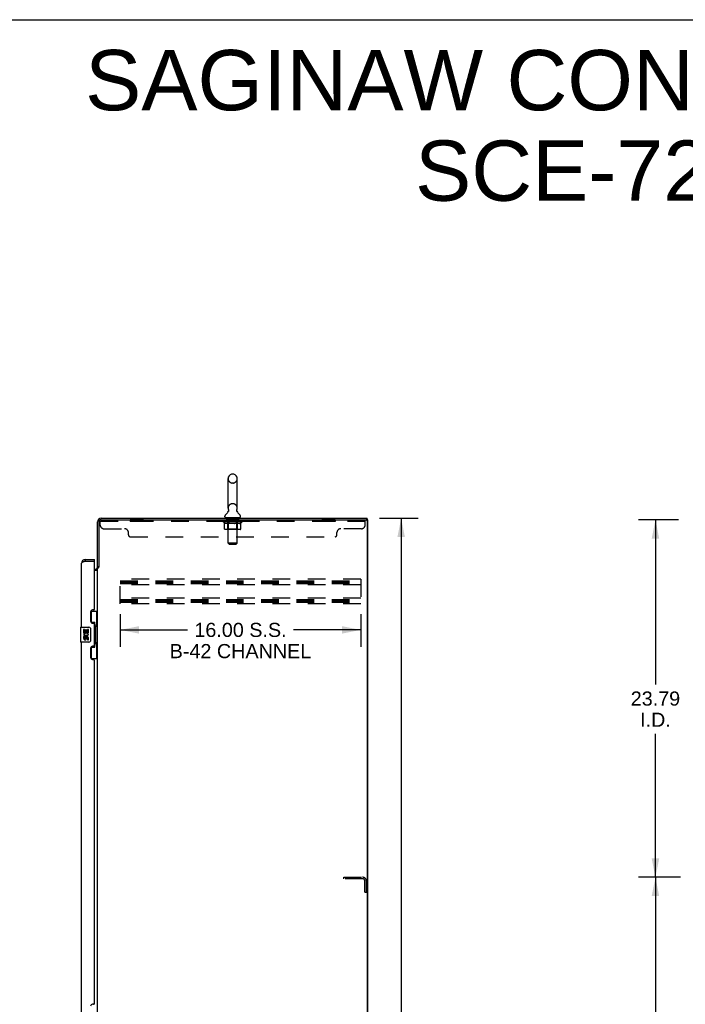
# Model space of a CAD drawing. Header units: inches. Extents: x 0 to 213, y 0 to 138.
# Tile 15 of 16: x 105 to 150, y 72 to 138. Entities that reach past the tile are written whole.
import ezdxf

# ---------------------------------------------------------------- set-up
doc = ezdxf.new("R2010")
doc.units = ezdxf.units.IN
doc.header["$LTSCALE"] = 11.73
doc.header["$MEASUREMENT"] = 0
doc.linetypes.add('HIDDEN', pattern=[0.2, 0.1, -0.1])
doc.layers.get('0').update_dxf_attribs({"linetype": 'CONTINUOUS'})
for name, color, linetype in [('02___PRT_ALL_AXES', 7, 'CONTINUOUS'), ('DEFAULT_2', 8, 'HIDDEN'), ('DIMENSIONS', 7, 'CONTINUOUS')]:
    doc.layers.add(name, color=color, linetype=linetype)
doc.styles.get("Standard").update_dxf_attribs({"font": 'arial.ttf'})
doc.dimstyles.new('DIMSTYLE_1', dxfattribs={"dimtxt": 0.940909, "dimasz": 1.254545, "dimexe": 0.09, "dimexo": 0.07, "dimgap": 0.0375, "dimtad": 0, "dimtih": 1, "dimtoh": 1, "dimzin": 4, "dimdsep": 46, "dimtxsty": 'Standard', "dimblk": '_FILLED', "dimblk1": '_FILLED', "dimblk2": '_FILLED', "dimcen": 0.09, "dimazin": 1, "dimtfac": 1, "dimtdec": 3, "dimtofl": 0, "dimtmove": 0, "dimatfit": 3, "dimldrblk": '_FILLED', "dimfxl": 1, "dimtolj": 1, "dimtzin": 4, "dimarcsym": 0})

# ---------------------------------------------------------------- blocks, each defined once
blk = doc.blocks.new('_FILLED')
at = {"color": 0, "linetype": 'ByBlock'}
blk.add_solid([(0, 0), (-1, 0.2), (-1, -0.2)], dxfattribs=at)
blk = doc.blocks.new('*D2')
at = {"layer": 'DIMENSIONS', "color": 2, "linetype": 'Continuous'}
for p, q in [((129.368, 104.814), (131.945, 104.814)), ((130.816, 104.814), (130.816, 69.755)), ((130.816, 32.814), (130.816, 67.873)), ((129.368, 32.814), (131.945, 32.814))]:
    blk.add_line(p, q, dxfattribs=at)
at = {"layer": 'DIMENSIONS', "color": 2, "linetype": 'Continuous', "xscale": 1.2545454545, "yscale": 1.2545454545, "zscale": 1.2545454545}
for p, rotation in [((130.816, 104.814), 90), ((130.816, 32.814), 270)]:
    blk.add_blockref('_FILLED', p, dxfattribs=dict(at, rotation=rotation))
at = {"layer": 'DIMENSIONS', "color": 2, "linetype": 'Continuous', "insert": (130.816, 69.284), "char_height": 0.9409, "width": 3.28794, "attachment_point": 2, "line_spacing_factor": 0.9}
blk.add_mtext('72.00', dxfattribs=at)
blk = doc.blocks.new('*D3')
at = {"layer": 'DIMENSIONS', "color": 2, "linetype": 'Continuous'}
for p, q in [((112.125, 98.428), (112.125, 96.255)), ((128.125, 98.428), (128.125, 96.255)), ((112.125, 97.384), (116.591, 97.384)), ((128.125, 97.384), (123.66, 97.384))]:
    blk.add_line(p, q, dxfattribs=at)
at = {"layer": 'DIMENSIONS', "color": 2, "linetype": 'Continuous', "xscale": 1.2545454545, "yscale": 1.2545454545, "zscale": 1.2545454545, "rotation": 180}
blk.add_blockref('_FILLED', (112.125, 97.384), dxfattribs=at)
at = {"layer": 'DIMENSIONS', "color": 2, "linetype": 'Continuous', "xscale": 1.2545454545, "yscale": 1.2545454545, "zscale": 1.2545454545}
blk.add_blockref('_FILLED', (128.125, 97.384), dxfattribs=at)
at = {"layer": 'DIMENSIONS', "color": 2, "linetype": 'Continuous', "insert": (120.125, 97.854), "char_height": 0.94091, "width": 9.40909, "attachment_point": 2, "line_spacing_factor": 0.9}
blk.add_mtext('16.00 S.S.\\PB-42 CHANNEL', dxfattribs=at)
blk = doc.blocks.new('*D9')
at = {"layer": 'DIMENSIONS', "color": 2, "linetype": 'Continuous'}
for p, q in [((149.405, 80.918), (146.606, 80.918)), ((147.736, 80.918), (147.736, 69.859)), ((147.736, 56.918), (147.736, 67.977)), ((149.405, 56.918), (146.606, 56.918))]:
    blk.add_line(p, q, dxfattribs=at)
at = {"layer": 'DIMENSIONS', "color": 2, "linetype": 'Continuous', "xscale": 1.2545454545, "yscale": 1.2545454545, "zscale": 1.2545454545}
for p, rotation in [((147.736, 80.918), 90), ((147.736, 56.918), 270)]:
    blk.add_blockref('_FILLED', p, dxfattribs=dict(at, rotation=rotation))
at = {"layer": 'DIMENSIONS', "color": 2, "linetype": 'Continuous', "insert": (147.736, 69.388), "char_height": 0.9409, "width": 3.28794, "attachment_point": 2, "line_spacing_factor": 0.9}
blk.add_mtext('24.00', dxfattribs=at)
blk = doc.blocks.new('*D22')
at = {"color": 2, "linetype": 'Continuous'}
for p, q in [((149.259, 104.71), (146.606, 104.71)), ((147.736, 104.71), (147.736, 93.755)), ((147.736, 80.918), (147.736, 90.462)), ((149.405, 80.918), (146.606, 80.918))]:
    blk.add_line(p, q, dxfattribs=at)
at = {"color": 2, "linetype": 'Continuous', "xscale": 1.2545454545, "yscale": 1.2545454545, "zscale": 1.2545454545}
for p, rotation in [((147.736, 104.71), 90), ((147.736, 80.918), 270)]:
    blk.add_blockref('_FILLED', p, dxfattribs=dict(at, rotation=rotation))
at = {"color": 2, "linetype": 'Continuous', "insert": (147.736, 93.284), "char_height": 0.9409, "width": 3.28794, "attachment_point": 2, "line_spacing_factor": 0.9}
blk.add_mtext('23.79\\PI.D.', dxfattribs=at)

msp = doc.modelspace()

# ---------------------------------------------------------------- linework, layer by layer
at = {"color": 7, "linetype": 'Continuous'}
for p, q in [((0, 138), (213.273, 138)), ((119.648, 107.76), (119.561, 107.76)), ((119.298, 105.485), (119.298, 107.46)), ((119.91, 105.485), (119.91, 107.46)), ((119.081, 104.913), (119.081, 104.952)), ((119.313, 105.266), (119.311, 105.261)), ((120.127, 104.913), (120.127, 104.952)), ((119.104, 104.844), (119.104, 104.814)), ((120.104, 104.844), (119.104, 104.844)), ((120.104, 104.844), (120.104, 104.814)), ((128.604, 104.71), (128.49, 104.71)), ((128.552, 104.71), (128.552, 104.814)), ((128.604, 32.918), (128.604, 104.71)), ((109.793, 102.064), (109.793, 101.96)), ((110.4, 101.96), (110.38, 101.96)), ((110.4, 101.96), (110.4, 102.064)), ((110.708, 101.574), (110.604, 101.574)), ((110.164, 98.639), (110.604, 98.639)), ((110.2, 97.859), (110.2, 98.639)), ((110.565, 97.614), (110.565, 98.639)), ((110.2, 97.904), (110.427, 97.904)), ((110.427, 96.224), (110.427, 97.904)), ((110.464, 97.665), (110.464, 97.644)), ((109.486, 97.549), (109.486, 96.579)), ((109.501, 97.564), (110.041, 97.564)), ((110.141, 97.464), (110.141, 96.664)), ((110.464, 97.614), (110.464, 96.514)), ((110.587, 97.614), (110.464, 97.614)), ((110.587, 96.514), (110.587, 97.614)), ((110.041, 96.564), (109.501, 96.564)), ((110.587, 96.514), (110.464, 96.514)), ((110.464, 96.484), (110.464, 96.463)), ((110.565, 95.489), (110.565, 96.514)), ((110.2, 95.489), (110.2, 96.269)), ((110.2, 96.224), (110.427, 96.224)), ((110.164, 95.489), (110.604, 95.489))]:
    msp.add_line(p, q, dxfattribs=at)
at = {"color": 3, "linetype": 'Continuous'}
for p, q in [((110.604, 101.561), (110.604, 104.568)), ((110.708, 104.567), (110.708, 101.562)), ((110.851, 104.814), (128.552, 104.814)), ((110.851, 104.71), (128.49, 104.71)), ((128.552, 104.648), (128.552, 32.981)), ((109.546, 97.564), (109.546, 101.818)), ((109.71, 101.929), (109.693, 101.922)), ((109.721, 101.933), (109.71, 101.929)), ((109.733, 101.938), (109.721, 101.933)), ((109.745, 101.942), (109.733, 101.938)), ((109.763, 101.949), (109.745, 101.942)), ((109.793, 101.96), (109.763, 101.949)), ((109.793, 102.064), (110.4, 102.064)), ((109.793, 101.96), (110.38, 101.96)), ((110.4, 98.772), (110.4, 101.94)), ((110.4, 101.418), (110.462, 101.418)), ((110.4, 101.366), (110.564, 101.366)), ((110.604, 40.107), (110.604, 101.522)), ((110.604, 101.522), (110.679, 101.522)), ((110.15, 98.582), (110.15, 97.962)), ((110.34, 98.712), (110.28, 98.712)), ((110.28, 97.832), (110.34, 97.832)), ((110.4, 96.357), (110.4, 97.772)), ((109.546, 71.314), (109.546, 96.564)), ((110.15, 96.167), (110.15, 95.547)), ((110.34, 96.297), (110.28, 96.297)), ((110.28, 95.417), (110.34, 95.417)), ((110.4, 72.522), (110.4, 95.357)), ((110.34, 72.462), (110.28, 72.462))]:
    msp.add_line(p, q, dxfattribs=at)
at = {"color": 7, "linetype": 'Continuous'}
for points in [[(119.318, 105.377), (119.319, 105.373), (119.321, 105.369), (119.322, 105.364), (119.323, 105.359), (119.324, 105.354), (119.325, 105.349), (119.326, 105.344), (119.326, 105.339), (119.327, 105.334), (119.327, 105.329), (119.327, 105.324), (119.327, 105.319), (119.326, 105.314), (119.326, 105.309), (119.325, 105.304), (119.324, 105.299), (119.323, 105.294), (119.322, 105.289), (119.32, 105.284), (119.319, 105.28), (119.317, 105.275), (119.315, 105.27), (119.313, 105.266)], [(119.898, 105.261), (119.896, 105.266), (119.894, 105.27), (119.892, 105.275), (119.89, 105.279), (119.888, 105.284), (119.887, 105.289), (119.886, 105.294), (119.885, 105.299), (119.884, 105.304), (119.883, 105.309), (119.882, 105.314), (119.882, 105.319), (119.882, 105.324), (119.882, 105.329), (119.882, 105.334), (119.882, 105.339), (119.883, 105.344), (119.884, 105.349), (119.884, 105.354), (119.885, 105.359), (119.887, 105.364), (119.888, 105.369), (119.889, 105.373), (119.891, 105.377)], [(110.391, 97.803), (110.394, 97.807), (110.399, 97.815), (110.404, 97.823), (110.408, 97.83), (110.412, 97.837), (110.415, 97.844), (110.418, 97.85), (110.421, 97.855), (110.423, 97.86), (110.424, 97.865), (110.426, 97.869), (110.427, 97.873), (110.427, 97.877), (110.427, 97.88)], [(110.135, 97.5), (110.137, 97.495), (110.138, 97.489), (110.14, 97.483), (110.14, 97.477), (110.141, 97.47), (110.141, 97.464)], [(110.141, 96.664), (110.141, 96.658), (110.14, 96.652), (110.14, 96.645), (110.138, 96.639), (110.137, 96.634), (110.135, 96.628)], [(110.427, 96.248), (110.427, 96.251), (110.427, 96.255), (110.426, 96.259), (110.424, 96.263), (110.423, 96.268), (110.421, 96.273), (110.418, 96.279), (110.415, 96.285), (110.412, 96.291), (110.408, 96.298), (110.404, 96.305), (110.399, 96.313), (110.394, 96.321), (110.391, 96.325)]]:
    msp.add_lwpolyline(points, dxfattribs=at)
at = {"color": 3, "linetype": 'Continuous'}
for points in [[(109.693, 101.922), (109.687, 101.92), (109.682, 101.918), (109.677, 101.916), (109.671, 101.913), (109.666, 101.911), (109.661, 101.909), (109.656, 101.907), (109.651, 101.904), (109.646, 101.902), (109.641, 101.9), (109.636, 101.898), (109.632, 101.895), (109.627, 101.893), (109.623, 101.891), (109.619, 101.889), (109.614, 101.887), (109.61, 101.884), (109.606, 101.882), (109.602, 101.88), (109.598, 101.878), (109.595, 101.875), (109.591, 101.873), (109.588, 101.871), (109.585, 101.869), (109.581, 101.867), (109.578, 101.864), (109.575, 101.862), (109.573, 101.86), (109.57, 101.858), (109.567, 101.855), (109.565, 101.853), (109.563, 101.851), (109.561, 101.849), (109.559, 101.846), (109.557, 101.844), (109.555, 101.842), (109.554, 101.84), (109.552, 101.838), (109.551, 101.835), (109.55, 101.833), (109.549, 101.831), (109.548, 101.829), (109.547, 101.826), (109.547, 101.824), (109.547, 101.822), (109.546, 101.82), (109.546, 101.818)], [(110.564, 101.366), (110.564, 101.368), (110.564, 101.37), (110.565, 101.372), (110.565, 101.374), (110.566, 101.375), (110.567, 101.377), (110.568, 101.378), (110.57, 101.38), (110.571, 101.381), (110.573, 101.383), (110.575, 101.384), (110.577, 101.386), (110.579, 101.387), (110.581, 101.388), (110.584, 101.389)], [(110.584, 101.389), (110.589, 101.392), (110.591, 101.393), (110.593, 101.394), (110.595, 101.395), (110.598, 101.397), (110.599, 101.398), (110.601, 101.399), (110.602, 101.401), (110.603, 101.402), (110.604, 101.404), (110.604, 101.405), (110.604, 101.407)], [(110.679, 101.522), (110.681, 101.523), (110.683, 101.525), (110.684, 101.526), (110.686, 101.528), (110.687, 101.529), (110.689, 101.531), (110.69, 101.532), (110.691, 101.534), (110.692, 101.535), (110.693, 101.536), (110.693, 101.538), (110.694, 101.539), (110.695, 101.54)], [(110.695, 101.54), (110.697, 101.544), (110.698, 101.546), (110.699, 101.548), (110.7, 101.549), (110.701, 101.551), (110.702, 101.553), (110.703, 101.555), (110.704, 101.556), (110.705, 101.558), (110.707, 101.56), (110.708, 101.562)]]:
    msp.add_lwpolyline(points, dxfattribs=at)
at = {"color": 7, "linetype": 'Continuous'}
for centre, radius, start, end in [((119.604, 107.46), 0.306, 105.63034, 180), ((119.561, 107.616), 0.144, 90, 105.63034), ((119.648, 107.616), 0.144, 74.36966, 90), ((119.604, 107.46), 0.306, 0, 74.36966), ((119.225, 104.952), 0.144, 124.66265, 180), ((119.15, 104.913), 0.069, 180, 270), ((118.846, 105.501), 0.523, 304.66237, 336.9318), ((119.604, 105.485), 0.306, 180, 200.48713), ((120.363, 105.501), 0.523, 203.0682, 235.33763), ((119.604, 105.485), 0.306, 339.51287, 360), ((120.058, 104.913), 0.069, 270, 360), ((119.984, 104.952), 0.144, 0, 55.33735), ((109.793, 101.818), 0.142, 90, 131.36328), ((109.71, 101.674), 0.26, 87.37967, 90), ((109.501, 97.549), 0.015, 90, 180), ((110.041, 97.464), 0.1, 21.20502, 90), ((109.501, 96.579), 0.015, 180, 270), ((110.041, 96.664), 0.1, 270, 338.79459)]:
    msp.add_arc(centre, radius, start, end, dxfattribs=at)
at = {"color": 3, "linetype": 'Continuous'}
for centre, radius, start, end in [((110.851, 104.568), 0.246, 90, 180), ((110.851, 104.567), 0.143, 90, 180), ((128.49, 104.648), 0.0625, 0, 90), ((109.793, 101.818), 0.246, 90, 180), ((110.38, 101.94), 0.02, 0, 90), ((110.462, 101.561), 0.142, 270, 360), ((110.28, 98.582), 0.13, 90, 180), ((110.34, 98.772), 0.06, 270, 360), ((110.28, 97.962), 0.13, 180, 270), ((110.34, 97.772), 0.06, 0, 90), ((110.34, 96.357), 0.06, 270, 360), ((110.28, 96.167), 0.13, 90, 180), ((110.28, 95.547), 0.13, 180, 270), ((110.34, 95.357), 0.06, 0, 90), ((110.28, 72.332), 0.13, 90, 180), ((110.34, 72.522), 0.06, 270, 360)]:
    msp.add_arc(centre, radius, start, end, dxfattribs=at)
at = {"color": 7, "linetype": 'Continuous'}
for centre, start_param, end_param in [((110.36, 97.655), -1.51401, -0.699287), ((110.36, 97.655), -2.442306, -1.627583), ((110.36, 96.474), -1.51401, -0.699287), ((110.36, 96.474), -2.442306, -1.627583)]:
    msp.add_ellipse(centre, major_axis=(0, 0.18), ratio=0.579493, start_param=start_param, end_param=end_param, dxfattribs=at)
at = {"layer": '02___PRT_ALL_AXES', "color": 8, "linetype": 'HIDDEN'}
for p, q in [((112.792, 104.71), (112.792, 104.606)), ((113.667, 104.71), (112.792, 104.71)), ((113.667, 104.606), (112.792, 104.606)), ((113.667, 104.71), (113.667, 104.606)), ((119.167, 104.606), (119.167, 104.71)), ((120.042, 104.71), (119.167, 104.71)), ((120.042, 104.606), (119.167, 104.606)), ((120.042, 104.606), (120.042, 104.71)), ((125.542, 104.71), (125.542, 104.606)), ((126.417, 104.71), (125.542, 104.71)), ((126.417, 104.606), (125.542, 104.606)), ((126.417, 104.71), (126.417, 104.606))]:
    msp.add_line(p, q, dxfattribs=at)
at = {"layer": '02___PRT_ALL_AXES', "color": 7, "linetype": 'Continuous'}
for p, q in [((109.689, 97.41), (109.689, 97.179)), ((109.752, 97.41), (109.689, 97.41)), ((109.689, 97.179), (109.951, 97.179)), ((109.76, 97.144), (109.702, 97.168)), ((109.752, 97.242), (109.752, 97.41)), ((109.815, 97.242), (109.752, 97.242)), ((109.815, 97.378), (109.815, 97.242)), ((109.876, 97.378), (109.815, 97.378)), ((109.876, 97.242), (109.876, 97.378)), ((109.941, 97.242), (109.876, 97.242)), ((109.951, 97.179), (109.924, 97.16)), ((109.941, 97.41), (109.941, 97.242)), ((110.004, 97.41), (109.941, 97.41)), ((109.985, 97.179), (110.004, 97.179)), ((110.004, 97.179), (110.004, 97.41)), ((109.689, 96.949), (109.689, 96.813)), ((109.752, 96.949), (109.689, 96.949)), ((109.752, 96.813), (109.752, 96.949)), ((109.815, 96.855), (109.815, 96.813)), ((109.876, 96.792), (109.876, 96.861)), ((109.941, 96.855), (109.941, 96.718)), ((109.941, 96.718), (110.004, 96.718)), ((110.004, 96.718), (110.004, 96.855))]:
    msp.add_line(p, q, dxfattribs=at)
for centre, radius, start, end in [((109.846, 97.106), 0.157, 156.59665, 341.87913), ((109.846, 97.106), 0.0943, 156.59665, 35.11217), ((109.846, 97.106), 0.157, 25.73705, 27.8532), ((109.85, 97.106), 0.154, 341.41988, 26.19629), ((109.784, 96.813), 0.0943, 180, 248.67039), ((109.784, 96.813), 0.0943, 248.69989, 347.43379), ((109.784, 96.813), 0.0314, 180, 0.04847), ((109.909, 96.855), 0.0943, 0, 180), ((109.91, 96.85), 0.0362, 83.42855, 161.76278), ((109.909, 96.855), 0.0314, 0, 81.22946)]:
    msp.add_arc(centre, radius, start, end, dxfattribs=at)
at = {"layer": 'DEFAULT_2', "color": 8, "linetype": 'HIDDEN'}
for p, q in [((119.648, 107.16), (119.561, 107.16)), ((119.648, 105.785), (119.561, 105.785)), ((110.792, 104.365), (110.792, 104.71)), ((110.851, 104.71), (110.792, 104.71)), ((128.417, 104.606), (110.792, 104.606)), ((118.971, 104.567), (118.971, 104.607)), ((118.971, 104.607), (119.277, 104.607)), ((119.068, 104.5), (118.971, 104.567)), ((120.238, 104.567), (118.971, 104.567)), ((118.972, 104.607), (118.972, 104.612)), ((119.092, 104.611), (118.972, 104.612)), ((118.981, 104.607), (118.981, 104.614)), ((118.989, 104.604), (118.989, 104.607)), ((118.989, 104.604), (120.219, 104.604)), ((118.998, 104.604), (118.998, 104.607)), ((118.999, 104.604), (118.999, 104.607)), ((119.009, 104.607), (119.009, 104.614)), ((119.025, 104.604), (119.025, 104.607)), ((119.027, 104.604), (119.027, 104.607)), ((119.056, 104.607), (119.056, 104.614)), ((119.068, 104.093), (119.068, 104.5)), ((119.068, 104.5), (119.083, 104.489)), ((119.07, 104.604), (119.07, 104.607)), ((119.073, 104.604), (119.073, 104.607)), ((119.098, 104.48), (119.083, 104.49)), ((119.092, 104.607), (119.092, 104.611)), ((119.112, 104.473), (119.097, 104.481)), ((119.127, 104.466), (119.112, 104.473)), ((119.119, 104.607), (119.119, 104.614)), ((119.121, 104.604), (119.121, 104.607)), ((119.121, 104.604), (119.121, 104.607)), ((119.124, 104.604), (119.124, 104.607)), ((119.141, 104.46), (119.126, 104.466)), ((119.131, 104.604), (119.131, 104.607)), ((119.132, 104.604), (119.132, 104.607)), ((119.135, 104.604), (119.135, 104.607)), ((119.138, 104.604), (119.138, 104.608)), ((119.155, 104.456), (119.141, 104.46)), ((119.143, 104.604), (119.143, 104.607)), ((119.249, 104.456), (119.155, 104.456)), ((119.157, 104.604), (119.157, 104.607)), ((119.175, 104.604), (119.175, 104.61)), ((119.175, 104.604), (119.175, 104.607)), ((119.196, 104.604), (119.196, 104.607)), ((119.196, 104.604), (119.196, 104.607)), ((119.197, 104.607), (119.197, 104.614)), ((119.207, 104.604), (119.207, 104.607)), ((119.211, 104.604), (119.211, 104.607)), ((119.22, 104.604), (119.22, 104.607)), ((119.232, 104.604), (119.232, 104.611)), ((119.247, 104.604), (119.247, 104.607)), ((119.249, 104.456), (119.263, 104.46)), ((119.25, 104.604), (119.25, 104.607)), ((119.277, 104.466), (119.263, 104.46)), ((119.277, 104.604), (119.277, 104.607)), ((119.292, 104.473), (119.277, 104.466)), ((119.344, 104.607), (119.282, 104.607)), ((119.288, 104.607), (119.288, 104.614)), ((119.292, 104.844), (119.292, 104.814)), ((119.292, 104.096), (119.292, 104.564)), ((119.306, 104.48), (119.292, 104.473)), ((119.294, 104.604), (119.294, 104.607)), ((119.299, 104.604), (119.299, 104.607)), ((119.304, 103.163), (119.304, 104.81)), ((119.305, 104.604), (119.305, 104.612)), ((119.321, 104.489), (119.306, 104.48)), ((119.309, 104.604), (119.309, 104.607)), ((119.32, 104.604), (119.32, 104.607)), ((119.335, 104.499), (119.321, 104.489)), ((119.335, 104.093), (119.335, 104.499)), ((119.335, 104.499), (119.365, 104.489)), ((119.344, 104.604), (119.344, 104.607)), ((119.419, 104.607), (119.36, 104.607)), ((119.394, 104.48), (119.364, 104.489)), ((119.38, 104.604), (119.38, 104.607)), ((119.388, 104.607), (119.388, 104.614)), ((119.391, 104.604), (119.391, 104.607)), ((119.422, 104.473), (119.393, 104.481)), ((119.394, 104.604), (119.394, 104.613)), ((119.397, 104.604), (119.397, 104.607)), ((119.404, 104.604), (119.404, 104.607)), ((119.419, 104.604), (119.419, 104.607)), ((119.45, 104.466), (119.421, 104.473)), ((119.5, 104.607), (119.445, 104.607)), ((119.478, 104.46), (119.449, 104.466)), ((119.458, 104.604), (119.458, 104.607)), ((119.505, 104.456), (119.477, 104.46)), ((119.49, 104.607), (119.604, 104.614)), ((119.494, 104.607), (119.494, 104.614)), ((119.495, 104.614), (119.494, 104.614)), ((119.495, 104.607), (119.495, 104.614)), ((119.495, 104.604), (119.495, 104.607)), ((119.499, 104.604), (119.499, 104.608)), ((119.5, 104.604), (119.5, 104.607)), ((119.5, 104.604), (119.5, 104.607)), ((119.703, 104.456), (119.505, 104.456)), ((119.583, 104.607), (119.535, 104.607)), ((119.541, 104.604), (119.541, 104.607)), ((119.583, 104.604), (119.583, 104.607)), ((119.602, 104.607), (119.602, 104.607)), ((119.602, 104.604), (119.602, 104.607)), ((119.602, 104.604), (119.602, 104.607)), ((119.604, 104.607), (119.604, 104.614)), ((119.604, 104.614), (119.719, 104.607)), ((119.607, 104.604), (119.607, 104.607)), ((119.607, 104.604), (119.607, 104.607)), ((119.607, 104.607), (119.607, 104.607)), ((119.625, 104.604), (119.625, 104.607)), ((119.625, 104.607), (119.673, 104.607)), ((119.668, 104.604), (119.668, 104.607)), ((119.703, 104.456), (119.731, 104.46)), ((119.708, 104.604), (119.708, 104.607)), ((119.709, 104.604), (119.709, 104.607)), ((119.709, 104.607), (119.763, 104.607)), ((119.71, 104.604), (119.71, 104.608)), ((119.714, 104.607), (119.714, 104.614)), ((119.714, 104.607), (119.714, 104.614)), ((119.714, 104.614), (119.714, 104.614)), ((119.714, 104.604), (119.714, 104.607)), ((119.758, 104.466), (119.731, 104.46)), ((119.75, 104.604), (119.75, 104.607)), ((119.786, 104.473), (119.758, 104.466)), ((119.814, 104.48), (119.786, 104.472)), ((119.789, 104.604), (119.789, 104.607)), ((119.789, 104.607), (119.848, 104.607)), ((119.805, 104.604), (119.805, 104.607)), ((119.812, 104.604), (119.812, 104.607)), ((119.842, 104.489), (119.814, 104.48)), ((119.815, 104.604), (119.815, 104.613)), ((119.817, 104.604), (119.817, 104.607)), ((119.821, 104.607), (119.821, 104.614)), ((119.828, 104.604), (119.828, 104.607)), ((119.871, 104.498), (119.842, 104.489)), ((119.864, 104.604), (119.864, 104.607)), ((119.864, 104.607), (119.926, 104.607)), ((119.871, 104.093), (119.871, 104.498)), ((119.871, 104.498), (119.885, 104.489)), ((119.899, 104.48), (119.885, 104.489)), ((119.888, 104.604), (119.888, 104.607)), ((119.899, 104.604), (119.899, 104.607)), ((119.912, 104.473), (119.899, 104.48)), ((119.903, 104.604), (119.903, 104.612)), ((119.904, 103.163), (119.904, 104.81)), ((119.909, 104.604), (119.909, 104.607)), ((119.926, 104.466), (119.912, 104.473)), ((119.914, 104.604), (119.914, 104.607)), ((119.917, 104.844), (119.917, 104.814)), ((119.917, 104.096), (119.917, 104.564)), ((119.921, 104.607), (119.921, 104.614)), ((119.939, 104.46), (119.926, 104.466)), ((119.931, 104.604), (119.931, 104.607)), ((119.931, 104.607), (120.133, 104.607)), ((119.953, 104.456), (119.939, 104.46)), ((120.057, 104.456), (119.953, 104.456)), ((119.958, 104.604), (119.958, 104.607)), ((119.961, 104.604), (119.961, 104.607)), ((119.977, 104.604), (119.977, 104.611)), ((119.988, 104.604), (119.988, 104.607)), ((119.998, 104.604), (119.998, 104.607)), ((120.002, 104.604), (120.002, 104.607)), ((120.011, 104.607), (120.011, 104.614)), ((120.013, 104.604), (120.013, 104.607)), ((120.013, 104.604), (120.013, 104.607)), ((120.033, 104.604), (120.033, 104.61)), ((120.034, 104.604), (120.034, 104.607)), ((120.052, 104.604), (120.052, 104.607)), ((120.057, 104.456), (120.07, 104.46)), ((120.066, 104.604), (120.066, 104.607)), ((120.07, 104.604), (120.07, 104.608)), ((120.084, 104.466), (120.07, 104.46)), ((120.074, 104.604), (120.074, 104.607)), ((120.077, 104.604), (120.077, 104.607)), ((120.077, 104.604), (120.077, 104.607)), ((120.097, 104.473), (120.083, 104.466)), ((120.084, 104.604), (120.084, 104.607)), ((120.087, 104.604), (120.087, 104.607)), ((120.088, 104.604), (120.088, 104.607)), ((120.089, 104.607), (120.089, 104.614)), ((120.111, 104.48), (120.097, 104.472)), ((120.124, 104.488), (120.11, 104.48)), ((120.138, 104.498), (120.124, 104.488)), ((120.136, 104.604), (120.136, 104.607)), ((120.138, 104.604), (120.138, 104.607)), ((120.138, 104.498), (120.238, 104.567)), ((120.138, 104.093), (120.138, 104.498)), ((120.153, 104.607), (120.153, 104.614)), ((120.181, 104.604), (120.181, 104.607)), ((120.183, 104.604), (120.183, 104.607)), ((120.199, 104.607), (120.199, 104.614)), ((120.209, 104.604), (120.209, 104.607)), ((120.21, 104.604), (120.21, 104.607)), ((120.219, 104.604), (120.219, 104.607)), ((120.228, 104.607), (120.228, 104.614)), ((120.238, 104.567), (120.238, 104.614)), ((128.417, 104.365), (128.417, 104.71)), ((111.042, 104.115), (112.417, 104.115)), ((112.667, 103.71), (112.667, 103.865)), ((112.792, 103.585), (126.417, 103.585)), ((120.095, 104.056), (119.111, 104.056)), ((119.292, 104.096), (119.252, 104.056)), ((119.917, 104.096), (119.292, 104.096)), ((119.849, 104.056), (119.852, 104.056)), ((119.857, 104.058), (119.859, 104.06)), ((119.859, 104.06), (119.862, 104.063)), ((119.917, 104.096), (119.957, 104.056)), ((126.542, 103.71), (126.542, 103.865)), ((128.167, 104.115), (126.792, 104.115)), ((119.373, 103.094), (119.304, 103.163)), ((119.904, 103.163), (119.304, 103.163)), ((119.373, 103.094), (119.835, 103.094)), ((119.835, 103.094), (119.904, 103.163)), ((112.125, 99.127), (112.125, 100.752)), ((128.125, 100.752), (112.125, 100.752)), ((112.125, 100.648), (128.125, 100.648)), ((112.125, 100.558), (128.125, 100.558)), ((112.125, 100.481), (128.125, 100.481)), ((128.125, 100.377), (112.125, 100.377)), ((128.125, 100.752), (128.125, 99.127)), ((128.125, 99.502), (112.125, 99.502)), ((112.125, 99.398), (128.125, 99.398)), ((112.125, 99.308), (128.125, 99.308)), ((112.125, 99.231), (128.125, 99.231)), ((128.125, 99.127), (112.125, 99.127)), ((127, 80.814), (127, 80.918)), ((127, 80.918), (128.254, 80.918)), ((128.254, 80.814), (127, 80.814)), ((128.396, 79.918), (128.396, 80.672)), ((128.5, 79.918), (128.5, 80.672)), ((128.396, 79.918), (128.5, 79.918))]:
    msp.add_line(p, q, dxfattribs=at)
for points in [[(119.111, 104.056), (119.106, 104.056), (119.1, 104.057), (119.095, 104.058), (119.091, 104.06), (119.086, 104.063), (119.082, 104.066), (119.078, 104.069), (119.074, 104.073), (119.072, 104.078), (119.07, 104.082), (119.068, 104.087), (119.068, 104.093)], [(119.357, 104.056), (119.354, 104.056), (119.352, 104.057), (119.349, 104.058), (119.347, 104.06), (119.345, 104.063), (119.342, 104.066), (119.34, 104.069), (119.339, 104.073), (119.337, 104.078), (119.336, 104.082), (119.336, 104.087), (119.335, 104.093)], [(119.852, 104.056), (119.854, 104.057), (119.857, 104.058)], [(119.862, 104.063), (119.864, 104.066), (119.866, 104.069), (119.867, 104.073), (119.869, 104.078)], [(119.864, 104.066), (119.866, 104.069), (119.867, 104.073)], [(119.869, 104.078), (119.87, 104.082), (119.87, 104.087), (119.871, 104.093)], [(119.87, 104.082), (119.87, 104.087), (119.871, 104.093)], [(120.095, 104.056), (120.101, 104.056), (120.106, 104.057), (120.111, 104.058), (120.116, 104.06), (120.12, 104.063), (120.125, 104.066), (120.128, 104.069), (120.132, 104.073), (120.134, 104.078), (120.137, 104.082), (120.138, 104.087), (120.138, 104.093)]]:
    msp.add_lwpolyline(points, dxfattribs=at)
for centre, radius, start, end in [((119.604, 107.46), 0.306, 180, 254.36966), ((119.561, 107.303), 0.144, 254.36966, 270), ((119.648, 107.303), 0.144, 270, 285.63034), ((119.604, 107.46), 0.306, 285.63034, 360), ((119.604, 105.485), 0.306, 105.63034, 180), ((119.561, 105.641), 0.144, 90, 105.63034), ((119.648, 105.641), 0.144, 74.36966, 90), ((119.604, 105.485), 0.306, 0, 74.36966), ((111.042, 104.365), 0.25, 180, 270), ((119.252, 104.564), 0.0398, 0, 89.99999), ((119.27, 104.81), 0.0345, 0, 90), ((119.939, 104.81), 0.0345, 90, 180), ((119.957, 104.564), 0.0398, 90.00001, 180), ((128.167, 104.365), 0.25, 270, 360), ((112.417, 103.865), 0.25, 0, 90), ((112.792, 103.71), 0.125, 180, 270), ((126.417, 103.71), 0.125, 270, 360), ((126.792, 103.865), 0.25, 90, 180), ((128.254, 80.672), 0.246, 0, 90), ((128.254, 80.672), 0.142, 0, 90)]:
    msp.add_arc(centre, radius, start, end, dxfattribs=at)
for centre, major_axis, ratio, start_param, end_param in [((119.604, 104.614), (0.633, 0.007), 0.05963, 9.249616, 9.431313), ((119.604, 104.614), (0.633, 0), 0.060556, -3.083241, -2.96706), ((118.927, 104.602), (0.198, 0.002), 0.05963, 0.25549, 1.295341), ((119.604, 104.614), (0.633, 0.013), 0.05688, 2.791345, 2.965878), ((118.995, 104.602), (0.198, -0.002), 0.05963, 0.605815, 1.645666), ((119.604, 104.614), (0.633, -0.007), 0.05963, -2.96643, -2.791898), ((118.927, 104.595), (0.198, 0.004), 0.05688, 1.20151, 1.294789), ((118.995, 104.595), (0.198, 0), 0.060556, 1.551758, 1.645036), ((118.997, 104.598), (0.164, 0.002), 0.05963, 1.065228, 1.614276), ((118.951, 104.595), (0.198, 0.002), 0.05963, 1.170259, 1.376596), ((118.977, 104.598), (0.164, 0.003), 0.05688, 0.890143, 1.43919), ((119.035, 104.598), (0.164, 0), 0.060556, 1.240391, 1.789438), ((118.923, 104.602), (0.198, 0.004), 0.05688, 0.080405, 1.120256), ((119.604, 104.614), (0.633, 0.019), 0.052395, 2.616403, 2.790936), ((119.058, 104.602), (0.198, -0.004), 0.05688, 0.7809, 1.820751), ((119.604, 104.614), (0.633, -0.013), 0.05688, -2.791345, -2.616812), ((118.923, 104.595), (0.198, 0.006), 0.052395, 1.026568, 1.119847), ((119.058, 104.595), (0.198, -0.002), 0.05963, 1.72692, 1.820198), ((118.976, 104.598), (0.164, 0.005), 0.052395, 0.715201, 1.264248), ((119.09, 104.598), (0.164, -0.002), 0.05963, 1.415553, 1.9646), ((119.604, 104.614), (0.633, 0.025), 0.046319, 2.441654, 2.616187), ((119.137, 104.602), (0.198, -0.006), 0.052395, 0.955842, 1.995693), ((118.94, 104.602), (0.198, 0.006), 0.052395, -0.094537, 0.945314), ((119.604, 104.614), (0.633, -0.019), 0.052395, -2.616403, -2.44187), ((118.94, 104.595), (0.198, 0.008), 0.046319, 0.851819, 0.945098), ((119.137, 104.595), (0.198, -0.004), 0.05688, 1.902006, 1.995284), ((118.995, 104.598), (0.164, 0.006), 0.046319, 0.540452, 1.089499), ((119.161, 104.598), (0.164, -0.003), 0.05688, 1.590638, 2.139686), ((118.951, 104.602), (0.198, 0), 0.060556, 0.430652, 0.777569), ((119.604, 104.614), (0.633, 0.029), 0.038841, 2.267123, 2.441656), ((119.231, 104.602), (0.198, -0.008), 0.046319, 1.130591, 2.170442), ((118.977, 104.602), (0.198, 0.008), 0.046319, -0.269286, 0.770565), ((119.604, 104.614), (0.633, -0.025), 0.046319, -2.441654, -2.267121), ((118.977, 104.595), (0.198, 0.009), 0.038841, 0.677289, 0.770567), ((119.231, 104.595), (0.198, -0.006), 0.052395, 2.076947, 2.170226), ((119.032, 104.598), (0.164, 0.008), 0.038841, 0.365921, 0.914969), ((119.246, 104.598), (0.164, -0.005), 0.052395, 1.76558, 2.314627), ((119.604, 104.614), (0.633, 0.033), 0.030195, 2.09281, 2.267343), ((119.336, 104.602), (0.198, -0.009), 0.038841, 1.305122, 2.344973), ((119.033, 104.602), (0.198, 0.009), 0.038841, -0.443817, 0.596034), ((119.604, 104.614), (0.633, -0.029), 0.038841, -2.267123, -2.092591), ((119.033, 104.595), (0.198, 0.01), 0.030195, 0.502975, 0.596254), ((119.336, 104.595), (0.198, -0.008), 0.046319, 2.251696, 2.344975), ((119.086, 104.598), (0.164, 0.009), 0.030195, 0.191608, 0.740655), ((119.341, 104.598), (0.164, -0.006), 0.046319, 1.940329, 2.489376), ((119.107, 104.602), (0.198, 0.01), 0.030195, -0.61813, 0.421721), ((119.604, 104.614), (0.633, 0.036), 0.020645, 1.918687, 2.09322), ((119.448, 104.602), (0.198, -0.01), 0.030195, 1.479435, 2.519286), ((119.604, 104.614), (0.633, -0.033), 0.030195, -2.09281, -1.918277), ((119.107, 104.595), (0.198, 0.011), 0.020645, 0.328852, 0.422131), ((119.448, 104.595), (0.198, -0.009), 0.038841, 2.426227, 2.519505), ((119.156, 104.598), (0.164, 0.009), 0.020645, 0.017485, 0.566532), ((119.445, 104.598), (0.164, -0.008), 0.038841, 2.11486, 2.663907), ((119.196, 104.602), (0.198, 0.011), 0.020645, -0.792253, 0.247598), ((119.604, 104.614), (0.633, 0.038), 0.010478, 1.744704, 1.919237), ((119.566, 104.602), (0.198, -0.011), 0.020645, 1.653558, 2.693409), ((119.604, 104.614), (0.633, -0.036), 0.020645, -1.918687, -1.744154), ((119.196, 104.595), (0.198, 0.012), 0.010478, 0.154869, 0.248148), ((119.566, 104.595), (0.198, -0.01), 0.030195, 2.60054, 2.693819), ((119.24, 104.598), (0.164, 0.01), 0.010478, 6.126688, 6.675735), ((119.553, 104.598), (0.164, -0.009), 0.030195, 2.289173, 2.83822), ((119.297, 104.602), (0.198, 0.012), 0.010478, -0.966236, -0.000846), ((119.685, 104.602), (0.198, -0.012), 0.010478, 1.827541, 2.867392), ((119.604, 104.614), (0.633, -0.038), 0.010478, -1.744704, -1.570171), ((119.685, 104.595), (0.198, -0.011), 0.020645, 2.774664, 2.867942), ((119.663, 104.598), (0.164, -0.009), 0.020645, 2.463296, 3.012344), ((119.524, 104.602), (0.198, 0.012), 0.010478, 0.274201, 1.314052), ((119.437, 104.598), (0.164, 0.01), 0.010478, -0.000483, 0.504314), ((119.407, 104.595), (0.198, 0.012), 0.010478, 0.099668, 0.192946), ((119.604, 104.614), (0.633, 0.038), 0.010478, -1.571421, -1.396888), ((119.801, 104.595), (0.198, -0.012), 0.010478, 2.948646, 3.041925), ((119.771, 104.598), (0.164, -0.01), 0.010478, 2.637279, 3.142076), ((119.642, 104.602), (0.198, 0.011), 0.020645, 0.448184, 1.488034), ((119.546, 104.598), (0.164, 0.009), 0.020645, 0.129249, 0.678296), ((119.524, 104.595), (0.198, 0.011), 0.020645, 0.273651, 0.366929), ((119.604, 104.614), (0.633, 0.036), 0.020645, -1.397439, -1.222906), ((119.912, 104.602), (0.198, -0.012), 0.010478, -3.140747, -2.175357), ((119.604, 104.614), (0.633, -0.038), 0.010478, 1.222355, 1.396888), ((119.76, 104.602), (0.198, 0.01), 0.030195, 0.622307, 1.662158), ((119.655, 104.598), (0.164, 0.009), 0.030195, 0.303372, 0.852419), ((119.969, 104.598), (0.164, -0.01), 0.010478, 2.749043, 3.29809), ((120.013, 104.602), (0.198, -0.011), 0.020645, 2.893995, 3.933846), ((119.642, 104.595), (0.198, 0.01), 0.030195, 0.447774, 0.541052), ((120.013, 104.595), (0.198, -0.012), 0.010478, 2.893445, 2.986723), ((119.604, 104.614), (0.633, 0.033), 0.030195, -1.223315, -1.048783), ((119.604, 104.614), (0.633, -0.036), 0.020645, 1.048373, 1.222906), ((119.873, 104.602), (0.198, 0.009), 0.038841, 0.79662, 1.836471), ((119.764, 104.598), (0.164, 0.008), 0.038841, 0.477686, 1.026733), ((120.053, 104.598), (0.164, -0.009), 0.020645, 2.57506, 3.124108), ((120.102, 104.602), (0.198, -0.01), 0.030195, 2.719872, 3.759723), ((119.978, 104.602), (0.198, 0.008), 0.046319, 0.971151, 2.011002), ((119.76, 104.595), (0.198, 0.009), 0.038841, 0.622087, 0.715366), ((120.102, 104.595), (0.198, -0.011), 0.020645, 2.719462, 2.812741), ((119.604, 104.614), (0.633, 0.029), 0.038841, -1.049002, -0.874469), ((119.604, 104.614), (0.633, -0.033), 0.030195, 0.87425, 1.048783), ((119.867, 104.598), (0.164, 0.006), 0.046319, 0.652216, 1.201263), ((120.071, 104.602), (0.198, 0.006), 0.052395, 1.1459, 2.185751), ((120.123, 104.598), (0.164, -0.009), 0.030195, 2.400937, 2.949985), ((120.175, 104.602), (0.198, -0.009), 0.038841, 2.545558, 3.585409), ((119.963, 104.598), (0.164, 0.005), 0.052395, 0.826965, 1.376012), ((119.873, 104.595), (0.198, 0.008), 0.046319, 0.796618, 0.889896), ((120.175, 104.595), (0.198, -0.01), 0.030195, 2.545339, 2.638617), ((120.151, 104.602), (0.198, 0.004), 0.05688, 1.320842, 2.360692), ((119.604, 104.614), (0.633, 0.025), 0.046319, -0.874471, -0.699939), ((119.604, 104.614), (0.633, -0.029), 0.038841, 0.699936, 0.874469), ((120.231, 104.602), (0.198, -0.008), 0.046319, 2.371028, 3.410879), ((120.177, 104.598), (0.164, -0.008), 0.038841, 2.226624, 2.775671), ((120.213, 104.602), (0.198, 0.002), 0.05963, 1.495927, 2.535778), ((120.047, 104.598), (0.164, 0.003), 0.05688, 1.001907, 1.550954), ((120.268, 104.602), (0.198, -0.006), 0.052395, 2.196279, 3.23613), ((120.214, 104.598), (0.164, -0.006), 0.046319, 2.052093, 2.601141), ((119.978, 104.595), (0.198, 0.006), 0.052395, 0.971367, 1.064645), ((120.257, 104.602), (0.198, 0), 0.060556, 1.671089, 2.71094), ((120.231, 104.595), (0.198, -0.009), 0.038841, 2.371026, 2.464304), ((120.285, 104.602), (0.198, -0.004), 0.05688, 2.021337, 3.061188), ((119.604, 104.614), (0.633, 0.019), 0.052395, -0.699723, -0.52519), ((119.604, 104.614), (0.633, -0.025), 0.046319, 0.525406, 0.699939), ((120.282, 104.602), (0.198, -0.002), 0.05963, 1.846251, 2.886102), ((120.118, 104.598), (0.164, 0.002), 0.05963, 1.176993, 1.72604), ((120.232, 104.598), (0.164, -0.005), 0.052395, 1.877344, 2.426392), ((120.174, 104.598), (0.164, 0), 0.060556, 1.352155, 1.901202), ((120.232, 104.598), (0.164, -0.003), 0.05688, 1.702402, 2.25145), ((120.212, 104.598), (0.164, -0.002), 0.05963, 1.527317, 2.076364), ((120.071, 104.595), (0.198, 0.004), 0.05688, 1.146309, 1.239587), ((120.268, 104.595), (0.198, -0.008), 0.046319, 2.196495, 2.289773), ((119.604, 104.614), (0.633, 0.013), 0.05688, -0.524781, -0.350248), ((119.604, 104.614), (0.633, -0.019), 0.052395, 0.350657, 0.52519), ((120.151, 104.595), (0.198, 0.002), 0.05963, 1.321394, 1.414673), ((120.285, 104.595), (0.198, -0.006), 0.052395, 2.021746, 2.115024), ((119.604, 104.614), (0.633, 0.007), 0.05963, -0.349695, -0.175162), ((119.604, 104.614), (0.633, -0.013), 0.05688, 0.175715, 0.350248), ((120.213, 104.595), (0.198, 0), 0.060556, 1.496556, 1.589835), ((120.282, 104.595), (0.198, -0.004), 0.05688, 1.846804, 1.940083), ((120.257, 104.595), (0.198, -0.002), 0.05963, 1.671719, 1.764997), ((119.604, 104.614), (0.633, 0), 0.060556, -0.174533, 0), ((119.604, 104.614), (0.633, -0.007), 0.05963, 0.000629, 0.175162)]:
    msp.add_ellipse(centre, major_axis=major_axis, ratio=ratio, start_param=start_param, end_param=end_param, dxfattribs=at)

# ---------------------------------------------------------------- texts
at = {"layer": 'DIMENSIONS', "color": 2, "linetype": 'Continuous', "insert": (160.571, 135.984), "char_height": 4.01455, "width": 101.39339, "attachment_point": 2, "line_spacing_factor": 0.9}
msp.add_mtext('SAGINAW CONTROL & ENGINEERING\\PSCE-72EL4818SSFSD', dxfattribs=at)

# ---------------------------------------------------------------- dimensions: what is measured, and where the dimension line sits
at = {"color": 2, "linetype": 'Continuous'}
dim = msp.add_linear_dim(base=(147.736, 104.71), p1=(149.475, 80.918), p2=(149.329, 104.71), angle=90, text='<>\\PI.D.', dimstyle='DIMSTYLE_1', dxfattribs=at)
dim.commit()
dim.dimension.update_dxf_attribs({"geometry": '*D22', "text_midpoint": (147.736, 92.108), "dimtype": 160})
at = {"layer": 'DIMENSIONS', "color": 2, "linetype": 'Continuous'}
for base, p1, p2, picture, middle in [((130.816, 104.814), (129.298, 32.814), (129.298, 104.814), '*D2', (130.815, 68.809)), ((147.736, 80.918), (149.475, 56.918), (149.475, 80.918), '*D9', (147.723, 68.913))]:
    dim = msp.add_linear_dim(base=base, p1=p1, p2=p2, angle=90, dimstyle='DIMSTYLE_1', dxfattribs=at)
    dim.commit()
    dim.dimension.update_dxf_attribs({"geometry": picture, "text_midpoint": middle, "dimtype": 160})
dim = msp.add_linear_dim(base=(112.125, 97.384), p1=(128.125, 96.185), p2=(112.125, 96.185), angle=180, text='<> S.S.\\PB-42 CHANNEL', dimstyle='DIMSTYLE_1', dxfattribs=at)
dim.commit()
dim.dimension.update_dxf_attribs({"geometry": '*D3', "text_midpoint": (120.125, 96.678), "dimtype": 160})

doc.saveas('drawing.dxf')
